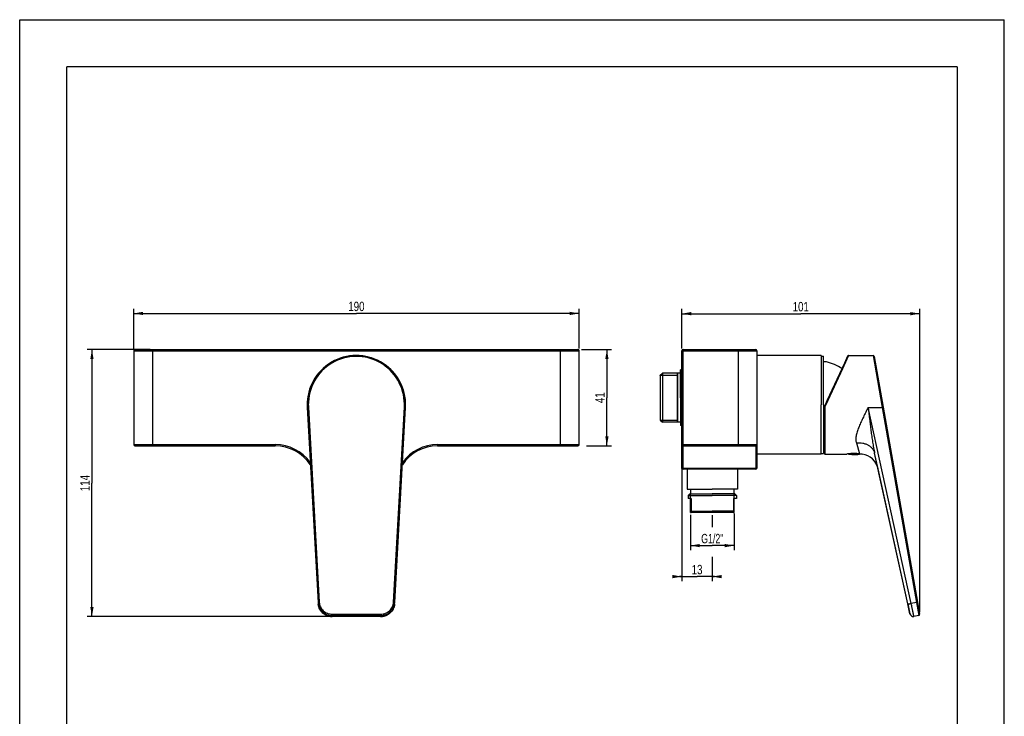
# Model space of a CAD drawing. Header units: millimetres. Extents: x 0 to 210, y 0 to 297.
# Tile 4 of 4: x 0 to 210, y 148 to 297. Entities that reach past the tile are written whole.
import ezdxf
from ezdxf.enums import TextEntityAlignment as Align

# ---------------------------------------------------------------- set-up
doc = ezdxf.new("R2010")
doc.units = ezdxf.units.MM
doc.header["$LTSCALE"] = 19.36
doc.layers.get('0').update_dxf_attribs({"linetype": 'CONTINUOUS'})
doc.layers.add('00_COMPONENTI', color=7, linetype='CONTINUOUS')
doc.layers.add('50_QUOTE', color=7, linetype='CONTINUOUS')
doc.styles.get("Standard").update_dxf_attribs({"font": 'txt', "width": 1.15})
doc.dimstyles.new('DIMSTYLE_1', dxfattribs={"dimtxt": 2, "dimasz": 2, "dimexe": 1, "dimexo": 0.5, "dimgap": 0.5, "dimtad": 1, "dimlfac": 2, "dimdsep": 46, "dimtxsty": 'Standard', "dimblk": '_FILLED', "dimblk1": '_FILLED', "dimblk2": '_FILLED', "dimcen": 0.09, "dimazin": 2, "dimtfac": 1, "dimtofl": 0, "dimtmove": 0, "dimatfit": 3, "dimldrblk": '_FILLED', "dimfxl": 0, "dimtolj": 1, "dimarcsym": 0})
doc.dimstyles.new('DIMSTYLE_2', dxfattribs={"dimtxt": 2, "dimasz": 2, "dimexe": 1, "dimexo": 0.5, "dimgap": 0.5, "dimtad": 1, "dimdec": 0, "dimlfac": 2, "dimdsep": 46, "dimtxsty": 'Standard', "dimblk": '_FILLED', "dimblk1": '_FILLED', "dimblk2": '_FILLED', "dimcen": 0.09, "dimazin": 2, "dimtfac": 1, "dimtdec": 0, "dimtofl": 0, "dimtmove": 0, "dimatfit": 3, "dimldrblk": '_FILLED', "dimfxl": 0, "dimtolj": 1, "dimarcsym": 0})

# ---------------------------------------------------------------- blocks, each defined once
blk = doc.blocks.new('_FILLED')
at = {"color": 0, "linetype": 'ByBlock'}
blk.add_solid([(0, 0), (-1, 0.175), (-1, -0.175)], dxfattribs=at)
blk = doc.blocks.new('*D1')
at = {"color": 2, "linetype": 'Continuous'}
for p, q in [((24.31, 226.91), (24.31, 235.38)), ((119.31, 226.91), (119.31, 235.38)), ((24.31, 234.38), (71.81, 234.38)), ((119.31, 234.38), (71.81, 234.38))]:
    blk.add_line(p, q, dxfattribs=at)
at = {"color": 2, "linetype": 'Continuous', "xscale": 2, "yscale": 2, "zscale": 2, "rotation": 180}
blk.add_blockref('_FILLED', (24.31, 234.38), dxfattribs=at)
at = {"color": 2, "linetype": 'Continuous', "xscale": 2, "yscale": 2, "zscale": 2}
blk.add_blockref('_FILLED', (119.31, 234.38), dxfattribs=at)
at = {"color": 2, "linetype": 'Continuous', "width": 0.776952}
blk.add_text('190', height=2, dxfattribs=at).set_placement((71.81, 234.88), align=Align.CENTER)
blk = doc.blocks.new('*D2')
at = {"color": 2, "linetype": 'Continuous'}
for p, q in [((143.06, 191.48), (143.06, 185.39)), ((152.38, 191.7), (152.38, 185.39)), ((143.06, 185.39), (143.06, 183.89)), ((143.06, 184.89), (147.72, 184.89)), ((152.38, 184.89), (147.72, 184.89)), ((152.38, 185.39), (152.38, 183.89))]:
    blk.add_line(p, q, dxfattribs=at)
at = {"color": 2, "linetype": 'Continuous', "xscale": 2, "yscale": 2, "zscale": 2, "rotation": 180}
blk.add_blockref('_FILLED', (143.06, 184.89), dxfattribs=at)
at = {"color": 2, "linetype": 'Continuous', "xscale": 2, "yscale": 2, "zscale": 2}
blk.add_blockref('_FILLED', (152.38, 184.89), dxfattribs=at)
at = {"color": 2, "linetype": 'Continuous', "width": 0.704089}
blk.add_text('G1/2"', height=2, dxfattribs=at).set_placement((147.72, 185.39), align=Align.CENTER)
blk = doc.blocks.new('*D6')
at = {"color": 2, "linetype": 'Continuous'}
for p, q in [((119.85, 226.66), (126.24, 226.66)), ((125.24, 226.66), (125.24, 216.41)), ((125.24, 206.16), (125.24, 216.41)), ((120.86, 206.16), (126.24, 206.16))]:
    blk.add_line(p, q, dxfattribs=at)
at = {"color": 2, "linetype": 'Continuous', "xscale": 2, "yscale": 2, "zscale": 2}
for p, rotation in [((125.24, 226.66), 90), ((125.24, 206.16), 270)]:
    blk.add_blockref('_FILLED', p, dxfattribs=dict(at, rotation=rotation))
at = {"color": 2, "linetype": 'Continuous', "width": 0.776952}
blk.add_text('41', height=2, rotation=90, dxfattribs=at).set_placement((124.74, 216.41), align=Align.CENTER)
blk = doc.blocks.new('*D9')
at = {"layer": '50_QUOTE', "color": 2, "linetype": 'Continuous'}
for p, q in [((27.81, 226.66), (14.41, 226.66)), ((15.41, 226.66), (15.41, 198.22)), ((15.41, 169.78), (15.41, 198.22)), ((66.14, 169.78), (14.41, 169.78))]:
    blk.add_line(p, q, dxfattribs=at)
at = {"layer": '50_QUOTE', "color": 2, "linetype": 'Continuous', "xscale": 2, "yscale": 2, "zscale": 2}
for p, rotation in [((15.41, 226.66), 90), ((15.41, 169.78), 270)]:
    blk.add_blockref('_FILLED', p, dxfattribs=dict(at, rotation=rotation))
at = {"layer": '50_QUOTE', "color": 2, "linetype": 'Continuous', "width": 0.776952}
blk.add_text('114', height=2, rotation=90, dxfattribs=at).set_placement((14.91, 198.22), align=Align.CENTER)
blk = doc.blocks.new('*D10')
at = {"layer": '50_QUOTE', "color": 2, "linetype": 'Continuous'}
for p, q in [((141.22, 226.91), (141.22, 235.33)), ((191.95, 170.72), (191.95, 235.33)), ((141.22, 234.33), (166.59, 234.33)), ((191.95, 234.33), (166.59, 234.33))]:
    blk.add_line(p, q, dxfattribs=at)
at = {"layer": '50_QUOTE', "color": 2, "linetype": 'Continuous', "xscale": 2, "yscale": 2, "zscale": 2, "rotation": 180}
blk.add_blockref('_FILLED', (141.22, 234.33), dxfattribs=at)
at = {"layer": '50_QUOTE', "color": 2, "linetype": 'Continuous', "xscale": 2, "yscale": 2, "zscale": 2}
blk.add_blockref('_FILLED', (191.95, 234.33), dxfattribs=at)
at = {"layer": '50_QUOTE', "color": 2, "linetype": 'Continuous', "width": 0.776952}
blk.add_text('101', height=2, dxfattribs=at).set_placement((166.59, 234.83), align=Align.CENTER)
blk = doc.blocks.new('*D11')
at = {"layer": '50_QUOTE', "color": 2, "linetype": 'Continuous'}
for p, q in [((141.22, 205.91), (141.22, 177.28)), ((147.72, 191.41), (147.72, 188.8)), ((147.72, 182.46), (147.72, 177.28)), ((141.22, 178.28), (140.72, 178.28)), ((140.72, 178.28), (144.47, 178.28)), ((148.22, 178.28), (144.47, 178.28)), ((147.72, 178.28), (148.22, 178.28))]:
    blk.add_line(p, q, dxfattribs=at)
at = {"layer": '50_QUOTE', "color": 2, "linetype": 'Continuous', "xscale": 2, "yscale": 2, "zscale": 2}
blk.add_blockref('_FILLED', (141.22, 178.28), dxfattribs=at)
at = {"layer": '50_QUOTE', "color": 2, "linetype": 'Continuous', "xscale": 2, "yscale": 2, "zscale": 2, "rotation": 180}
blk.add_blockref('_FILLED', (147.72, 178.28), dxfattribs=at)
at = {"layer": '50_QUOTE', "color": 2, "linetype": 'Continuous', "width": 0.776952}
blk.add_text('13', height=2, dxfattribs=at).set_placement((144.47, 178.78), align=Align.CENTER)

msp = doc.modelspace()

# ---------------------------------------------------------------- linework, layer by layer
at = {"color": 7, "linetype": 'Continuous'}
for p, q in [((0, 0), (0, 297)), ((0, 297), (210, 297)), ((210, 0), (210, 297))]:
    msp.add_line(p, q, dxfattribs=at)
at = {"color": 7, "linetype": 'Continuous', "const_width": 0.3}
for points in [[(10, 287), (200, 287)], [(10, 10), (10, 287)], [(200, 10), (200, 287)]]:
    msp.add_lwpolyline(points, dxfattribs=at)
at = {"layer": '00_COMPONENTI', "color": 7, "linetype": 'Continuous'}
for p, q in [((24.3099, 226.4142), (24.3099, 206.4142)), ((24.5599, 226.6642), (28.3099, 226.6642)), ((28.3099, 226.6642), (115.3099, 226.6642)), ((28.3099, 226.6642), (115.3099, 226.6642)), ((115.3099, 226.6642), (119.0599, 226.6642)), ((119.3099, 206.4142), (119.3099, 226.4142)), ((141.2216, 206.4142), (141.2216, 226.4142)), ((141.2216, 206.4142), (141.2216, 226.4142)), ((141.4716, 226.6642), (153.2216, 226.6642)), ((153.2216, 226.6642), (156.9716, 226.6642)), ((157.2216, 226.4142), (157.2216, 206.4142)), ((157.2216, 226.4142), (157.2216, 206.4142)), ((170.9716, 225.4142), (157.2216, 225.4142)), ((170.9716, 225.4142), (170.9716, 225.29)), ((170.9716, 225.29), (170.9716, 225.2892)), ((170.9716, 225.2892), (171.4716, 225.2892)), ((170.9716, 225.2892), (170.9716, 225.0392)), ((170.9716, 225.0392), (170.9716, 214.9142)), ((171.4716, 224.0478), (171.4716, 225.2892)), ((176.6606, 225.3276), (175.9689, 223.8444)), ((175.9689, 223.8444), (176.6606, 225.3276)), ((176.7954, 225.4142), (176.7965, 225.4142)), ((176.7965, 225.4142), (182.0104, 225.4142)), ((184.1643, 214.3885), (182.2566, 225.2076)), ((182.2566, 225.2076), (184.1643, 214.3885)), ((171.4716, 223.8392), (171.4716, 224.0478)), ((172.0716, 224.0478), (171.4716, 224.0478)), ((171.4716, 223.5975), (171.4716, 223.8392)), ((171.4716, 214.9142), (171.4716, 223.5975)), ((175.9689, 223.8444), (172.2141, 215.7922)), ((172.2141, 215.7922), (175.9689, 223.8444)), ((136.5716, 221.153), (136.6258, 221.2072)), ((136.5716, 221.153), (136.5716, 220.1642)), ((136.6258, 221.2072), (137.0716, 221.653)), ((136.6258, 221.2072), (136.6258, 216.4142)), ((140.3216, 221.653), (137.0716, 221.653)), ((137.0716, 221.653), (137.0716, 216.4142)), ((140.3216, 221.653), (140.3216, 221.2079)), ((140.3216, 221.2079), (140.3216, 221.653)), ((140.9716, 221.653), (140.3216, 221.653)), ((140.3216, 216.4142), (140.3216, 221.2079)), ((140.3216, 221.2072), (140.3216, 216.4142)), ((140.9716, 221.653), (140.9716, 222.3642)), ((141.2216, 222.3642), (140.9716, 222.3642)), ((140.9716, 216.4142), (140.9716, 221.653)), ((136.5716, 220.1642), (136.5716, 216.4142)), ((136.5716, 216.4142), (136.5716, 212.6642)), ((136.6258, 216.4142), (136.6258, 211.6212)), ((137.0716, 216.4142), (137.0716, 211.1755)), ((140.3216, 216.4142), (140.3216, 211.6212)), ((140.3216, 211.6206), (140.3216, 216.4142)), ((140.9716, 216.4142), (140.9716, 211.1755)), ((61.3261, 214.3312), (63.6377, 172.7633)), ((61.3261, 214.3312), (63.6377, 172.7633)), ((79.9821, 172.7633), (82.2937, 214.3312)), ((170.9716, 204.7892), (170.9716, 214.9142)), ((171.4716, 214.9142), (171.4716, 206.1142)), ((171.5716, 214.3034), (171.5716, 212.8597)), ((171.5716, 214.3034), (171.5716, 212.8597)), ((171.8343, 214.9776), (171.6184, 214.5147)), ((171.6184, 214.5147), (171.8343, 214.9776)), ((172.2141, 215.7922), (171.8343, 214.9776)), ((171.8343, 214.9776), (172.2141, 215.7922)), ((184.1643, 214.3885), (191.4938, 172.8206)), ((136.5716, 212.6642), (136.5716, 211.6755)), ((171.5716, 212.8597), (171.5716, 204.6551)), ((171.5716, 212.8597), (171.5716, 204.6551)), ((136.5716, 211.6755), (136.6258, 211.6212)), ((136.6258, 211.6212), (137.0716, 211.1755)), ((140.3216, 211.1755), (137.0716, 211.1755)), ((140.3216, 211.1755), (140.3216, 211.6206)), ((140.3216, 211.6206), (140.3216, 211.1755)), ((140.9716, 211.1755), (140.3216, 211.1755)), ((140.9716, 211.1755), (140.9716, 210.4642)), ((141.2216, 210.4642), (140.9716, 210.4642)), ((24.5599, 206.1642), (28.3099, 206.1642)), ((28.3099, 206.1642), (54.4977, 206.1642)), ((89.1222, 206.1642), (115.3099, 206.1642)), ((115.3099, 206.1642), (119.0599, 206.1642)), ((141.2216, 201.4142), (141.2216, 206.4142)), ((141.4716, 206.1642), (153.2216, 206.1642)), ((153.2216, 206.1642), (156.9716, 206.1642)), ((157.2216, 206.4142), (157.2216, 204.4142)), ((171.4716, 206.1142), (171.4716, 205.9892)), ((171.4716, 205.9892), (171.4716, 205.6696)), ((170.9716, 204.4142), (157.2216, 204.4142)), ((157.2216, 204.4142), (157.2216, 201.4142)), ((170.9716, 204.5392), (170.9716, 204.7892)), ((170.9716, 204.5392), (171.4716, 204.5392)), ((170.9716, 204.5385), (170.9716, 204.5392)), ((170.9716, 204.4142), (170.9716, 204.5385)), ((171.4716, 205.6696), (171.4716, 204.5392)), ((171.5716, 204.6551), (171.5716, 204.654)), ((171.5716, 204.6551), (171.5716, 204.654)), ((171.5716, 204.654), (171.5716, 204.6444)), ((171.5716, 204.654), (171.5716, 204.5751)), ((171.5716, 204.6444), (171.5716, 204.5795)), ((171.5716, 204.5795), (171.5716, 204.567)), ((171.5716, 204.5751), (171.5716, 204.572)), ((171.5716, 204.572), (171.5716, 204.567)), ((171.5716, 204.567), (171.5716, 204.5642)), ((171.7216, 204.4142), (176.4466, 204.4142)), ((176.6694, 204.4464), (176.8356, 204.4063)), ((176.8094, 204.4642), (179.307, 204.4642)), ((176.8356, 204.4063), (176.8358, 204.4062)), ((176.8358, 204.4062), (176.8356, 204.4063)), ((179.6961, 204.3787), (179.6966, 204.3786)), ((189.4075, 172.4486), (182.347, 204.5642)), ((183.0705, 201.2731), (182.347, 204.5642)), ((156.9716, 201.1642), (141.4716, 201.1642)), ((142.3466, 201.1642), (142.3466, 196.9142)), ((153.0966, 201.1642), (153.0966, 196.9142)), ((189.4075, 172.4486), (183.0705, 201.2731)), ((142.3466, 196.9142), (143.0966, 196.9142)), ((142.9466, 195.9142), (142.5966, 195.5642)), ((142.5966, 195.5642), (142.5966, 194.9142)), ((142.5966, 195.5642), (147.7216, 195.5642)), ((142.9466, 195.9142), (143.0638, 195.9142)), ((143.0638, 195.9142), (143.0966, 195.9142)), ((143.0966, 196.9142), (147.7216, 196.9142)), ((143.0966, 196.9142), (143.0966, 195.9142)), ((143.0966, 195.9142), (147.7216, 195.9142)), ((152.3466, 196.9142), (147.7216, 196.9142)), ((152.3466, 195.9142), (147.7216, 195.9142)), ((152.8466, 195.5642), (147.7216, 195.5642)), ((152.3466, 196.9142), (152.3466, 195.9142)), ((153.0966, 196.9142), (152.3466, 196.9142)), ((152.3793, 195.9142), (152.3466, 195.9142)), ((152.4966, 195.9142), (152.3793, 195.9142)), ((152.4966, 195.9142), (152.8466, 195.5642)), ((152.8466, 195.5642), (152.8466, 194.9142)), ((143.2216, 194.9142), (142.5966, 194.9142)), ((143.2216, 194.9142), (143.2216, 192.2642)), ((152.2216, 194.9142), (152.2216, 192.2642)), ((152.8466, 194.9142), (152.2216, 194.9142)), ((143.0638, 191.9142), (143.2212, 191.9142)), ((143.2216, 192.2642), (143.2216, 191.9142)), ((143.2216, 192.2642), (147.7216, 192.2642)), ((147.7216, 191.9142), (143.2216, 191.9142)), ((152.2216, 192.2642), (147.7216, 192.2642)), ((152.2216, 191.9142), (147.7216, 191.9142)), ((152.2216, 191.9142), (152.2216, 192.2642)), ((152.222, 191.9142), (152.3793, 191.9142)), ((63.6377, 172.7633), (63.6486, 172.568)), ((63.6377, 172.7633), (63.6486, 172.568)), ((63.6486, 172.568), (63.6486, 172.568)), ((79.9713, 172.568), (79.9821, 172.7633)), ((79.9713, 172.568), (79.9713, 172.568)), ((189.8646, 170.3694), (189.4075, 172.4486)), ((189.4075, 172.4486), (189.8646, 170.3694)), ((191.4938, 172.8206), (191.9452, 170.2604)), ((191.9452, 170.2604), (191.4938, 172.8206)), ((76.9765, 169.7804), (66.6433, 169.7804)), ((191.7424, 169.9708), (190.7273, 169.7918)), ((191.7424, 169.9708), (190.7273, 169.7918))]:
    msp.add_line(p, q, dxfattribs=at)
at = {"layer": '00_COMPONENTI', "color": 9, "linetype": 'Continuous'}
for p, q in [((24.3099, 226.4142), (28.3099, 226.4142)), ((28.3099, 226.6642), (28.3099, 226.4142)), ((28.3099, 226.4142), (28.3099, 206.4142)), ((28.3099, 226.4142), (115.3099, 226.4142)), ((115.3099, 226.6642), (115.3099, 226.4142)), ((115.3099, 206.4142), (115.3099, 226.4142)), ((115.3099, 226.4142), (119.3099, 226.4142)), ((141.2216, 226.4142), (141.4716, 226.4142)), ((141.4716, 226.4142), (141.4716, 226.6642)), ((141.4716, 206.4142), (141.4716, 226.4142)), ((141.4716, 226.4142), (153.2216, 226.4142)), ((153.2216, 226.6642), (153.2216, 226.4142)), ((153.2216, 226.4142), (153.2216, 206.4142)), ((153.2216, 226.4142), (157.2216, 226.4142)), ((176.7957, 225.4125), (175.4768, 222.5431)), ((176.7965, 225.4142), (176.7957, 225.4125)), ((182.0103, 225.4142), (183.9181, 214.3312)), ((175.4768, 222.5431), (171.9702, 214.9142)), ((61.5757, 214.3885), (63.8874, 172.8206)), ((79.7325, 172.8206), (82.0441, 214.3885)), ((171.7216, 214.2945), (171.7216, 204.4142)), ((171.9702, 214.9142), (171.7543, 214.4446)), ((190.14, 172.568), (180.9585, 214.3312)), ((180.9585, 214.3312), (183.9181, 214.3312)), ((183.9181, 214.3312), (191.2476, 172.7633)), ((24.3099, 206.4142), (28.3099, 206.4142)), ((28.3099, 206.4142), (54.4977, 206.4142)), ((28.3099, 206.4142), (28.3099, 206.1642)), ((54.4977, 206.4142), (54.4977, 206.1642)), ((89.1222, 206.4142), (89.1222, 206.1642)), ((89.1222, 206.4142), (115.3099, 206.4142)), ((115.3099, 206.4142), (115.3099, 206.1642)), ((115.3099, 206.4142), (119.3099, 206.4142)), ((141.4716, 206.4142), (141.2216, 206.4142)), ((141.4716, 206.1642), (141.4716, 206.4142)), ((141.4716, 206.4142), (153.2216, 206.4142)), ((141.4716, 201.2994), (141.4716, 206.1642)), ((153.2216, 206.4142), (153.2216, 206.1642)), ((153.2216, 206.4142), (157.2216, 206.4142)), ((156.9716, 206.1642), (156.9716, 201.2994)), ((178.4403, 206.7975), (179.1421, 204.4856)), ((156.9716, 201.2994), (141.4716, 201.2994)), ((141.4716, 201.1642), (141.4716, 201.2994)), ((156.9716, 201.2994), (156.9716, 201.1642)), ((191.2476, 172.7633), (190.14, 172.568)), ((191.2476, 172.7633), (191.7424, 169.9708)), ((66.6334, 170.2604), (76.9865, 170.2604)), ((66.6334, 170.2604), (66.6334, 169.9708)), ((76.9865, 170.2604), (76.9865, 169.9708)), ((66.6334, 169.9708), (66.6433, 169.7918)), ((66.6334, 169.9708), (76.9865, 169.9708)), ((66.6433, 169.7804), (66.6433, 169.7918)), ((76.9765, 169.7918), (66.6433, 169.7918)), ((76.9765, 169.7918), (76.9865, 169.9708)), ((76.9765, 169.7804), (76.9765, 169.7918))]:
    msp.add_line(p, q, dxfattribs=at)
at = {"layer": '00_COMPONENTI', "color": 2, "linetype": 'Continuous'}
for p, q in [((136.6258, 221.2072), (140.3216, 221.2072)), ((136.6258, 211.6212), (140.3216, 211.6212)), ((143.0638, 194.9142), (143.0638, 195.9142)), ((152.3793, 194.9142), (152.3793, 195.9142)), ((143.0638, 191.9142), (143.0638, 194.9142)), ((152.3793, 191.9142), (152.3793, 194.9142))]:
    msp.add_line(p, q, dxfattribs=at)
at = {"layer": '00_COMPONENTI', "color": 7, "linetype": 'Continuous'}
for points in [[(63.6486, 172.568), (63.6521, 172.5138), (63.6574, 172.4518), (63.664, 172.39), (63.6719, 172.3283), (63.6812, 172.2668), (63.6918, 172.2055), (63.7036, 172.1444), (63.7168, 172.0836), (63.7313, 172.0231), (63.7471, 171.9628), (63.7642, 171.9029), (63.7826, 171.8434), (63.8022, 171.7843), (63.8231, 171.7256), (63.8452, 171.6673), (63.8686, 171.6095), (63.8933, 171.5522), (63.9192, 171.4954), (63.9462, 171.4392), (63.9745, 171.3835), (64.004, 171.3284), (64.0346, 171.2739), (64.0665, 171.2201), (64.0994, 171.167), (64.1335, 171.1145), (64.1688, 171.0628), (64.2051, 171.0118), (64.2425, 170.9616), (64.281, 170.9121), (64.3206, 170.8635), (64.3612, 170.8156), (64.4028, 170.7687), (64.4455, 170.7226), (64.4891, 170.6774), (64.5336, 170.6331), (64.5792, 170.5897), (64.6256, 170.5473), (64.673, 170.5058), (64.7212, 170.4654), (64.7703, 170.426), (64.8203, 170.3875), (64.871, 170.3502), (64.9226, 170.3139), (64.9749, 170.2786), (65.028, 170.2445), (65.0819, 170.2115), (65.1364, 170.1795), (65.1916, 170.1488), (65.2474, 170.1192), (65.3039, 170.0907), (65.361, 170.0634), (65.4187, 170.0374), (65.4769, 170.0125), (65.5356, 169.9888), (65.5949, 169.9664), (65.6546, 169.9452), (65.7148, 169.9253), (65.7754, 169.9066), (65.8363, 169.8891), (65.8977, 169.873), (65.9594, 169.8581), (66.0213, 169.8445), (66.0836, 169.8322), (66.1461, 169.8212), (66.2089, 169.8115), (66.2718, 169.8031), (66.3349, 169.7961), (66.3982, 169.7903), (66.4615, 169.7858), (66.525, 169.7827), (66.5885, 169.7809), (66.6433, 169.7804)], [(76.9765, 169.7804), (77.0321, 169.7809), (77.0956, 169.7828), (77.1591, 169.7859), (77.2224, 169.7904), (77.2857, 169.7961), (77.3488, 169.8032), (77.4117, 169.8116), (77.4745, 169.8213), (77.537, 169.8323), (77.5992, 169.8447), (77.6612, 169.8583), (77.7229, 169.8732), (77.7842, 169.8893), (77.8452, 169.9068), (77.9058, 169.9255), (77.966, 169.9454), (78.0257, 169.9667), (78.0849, 169.9891), (78.1437, 170.0128), (78.2019, 170.0377), (78.2595, 170.0638), (78.3166, 170.091), (78.3731, 170.1195), (78.429, 170.1491), (78.4841, 170.1799), (78.5387, 170.2118), (78.5925, 170.2449), (78.6456, 170.279), (78.6979, 170.3143), (78.7494, 170.3506), (78.8002, 170.388), (78.8501, 170.4264), (78.8992, 170.4659), (78.9475, 170.5063), (78.9948, 170.5478), (79.0413, 170.5902), (79.0868, 170.6336), (79.1313, 170.6779), (79.1749, 170.7231), (79.2175, 170.7692), (79.2592, 170.8162), (79.2997, 170.864), (79.3393, 170.9127), (79.3778, 170.9621), (79.4152, 171.0124), (79.4515, 171.0634), (79.4867, 171.1151), (79.5208, 171.1676), (79.5538, 171.2208), (79.5856, 171.2746), (79.6162, 171.329), (79.6457, 171.3841), (79.674, 171.4398), (79.701, 171.4961), (79.7269, 171.5528), (79.7515, 171.6102), (79.7749, 171.668), (79.797, 171.7262), (79.8179, 171.785), (79.8375, 171.8441), (79.8559, 171.9036), (79.8729, 171.9635), (79.8887, 172.0238), (79.9032, 172.0843), (79.9164, 172.1451), (79.9282, 172.2062), (79.9388, 172.2675), (79.948, 172.329), (79.9559, 172.3907), (79.9625, 172.4526), (79.9678, 172.5145), (79.9713, 172.568)]]:
    msp.add_lwpolyline(points, dxfattribs=at)
for centre, radius, start, end in [((24.5599, 226.4142), 0.25, 90, 180), ((71.8099, 214.9142), 10.5, 356.817033, 176.87571), ((71.8099, 214.9142), 10.5, 0.197975, 176.576996), ((119.0599, 226.4142), 0.25, 0, 90), ((119.0599, 226.4142), 0.25, 0, 90), ((141.4716, 226.4142), 0.25, 90, 180), ((156.9716, 226.4142), 0.25, 0, 90), ((176.7965, 225.2642), 0.15, 90.561118, 155), ((176.7965, 225.2642), 0.15, 90.000002, 90.561118), ((182.0103, 225.1642), 0.25, 10, 90), ((170.0716, 214.9142), 9.35, 55.328179, 77.64878), ((170.0716, 214.9142), 9.35, 55.328179, 77.64878), ((71.8099, 214.9142), 10.5, 176.87571, 183.182967), ((71.8099, 214.9142), 10.5, 179.793093, 180), ((71.8099, 214.9142), 10.5, 180, 180.455124), ((71.8099, 214.9142), 10.5, 179.317978, 179.793093), ((71.8099, 214.9142), 10.5, 180.455124, 180.495065), ((71.8099, 214.9142), 10.5, 180.495065, 181.363506), ((71.8099, 214.9142), 10.5, 178.879451, 179.317978), ((71.8099, 214.9142), 10.5, 178.403932, 178.879451), ((71.8099, 214.9142), 10.5, 181.363506, 181.388759), ((71.8099, 214.9142), 10.5, 181.388759, 182.280252), ((71.8099, 214.9142), 10.5, 177.966555, 178.403932), ((71.8099, 214.9142), 10.5, 177.490244, 177.966555), ((71.8099, 214.9142), 10.5, 182.280252, 182.56356), ((71.8099, 214.9142), 10.5, 177.054385, 177.490244), ((71.8099, 214.9142), 10.5, 182.56356, 183.15308), ((71.8099, 214.9142), 10.5, 176.875687, 177.054385), ((71.8099, 214.9142), 10.5, 176.576996, 176.875687), ((71.8099, 214.9142), 10.5, 176.628505, 176.875682), ((71.8099, 214.9142), 10.5, 183.15308, 183.18385), ((71.8099, 214.9142), 10.5, 357.43644, 357.71403), ((71.8099, 214.9142), 10.5, 357.717465, 358.605818), ((71.8099, 214.9142), 10.5, 357.71403, 357.717465), ((71.8099, 214.9142), 10.5, 358.605818, 358.628232), ((71.8099, 214.9142), 10.5, 358.628232, 359.495276), ((71.8099, 214.9142), 10.5, 0, 0.197975), ((172.0716, 214.3034), 0.5, 178.309981, 180), ((172.0716, 214.3034), 0.5, 178.310038, 180), ((172.0716, 214.3034), 0.5, 156.68865, 178.310038), ((172.0716, 214.3034), 0.5, 155, 156.688597), ((172.0716, 214.3034), 0.5, 155, 156.68865), ((24.5599, 206.4142), 0.25, 180, 270), ((54.4977, 197.1642), 9, 33.473702, 90), ((89.1222, 197.1642), 9, 90, 146.526308), ((119.0599, 206.4142), 0.25, 270, 360), ((141.4716, 206.4142), 0.25, 180, 270), ((141.4716, 206.4142), 0.25, 184.797007, 268.000555), ((141.4716, 206.4142), 0.25, 268.000555, 270), ((156.9716, 206.4142), 0.25, 270, 360), ((170.0716, 214.9142), 9.35, 278.611432, 279.23216), ((170.0716, 214.9142), 9.35, 278.611432, 279.23216), ((171.7216, 204.5642), 0.15, 180, 270), ((178.14, 193.4723), 11.0722, 97.633054, 98.79769), ((178.0705, 194.0873), 10.4534, 84.11587, 97.703114), ((178.0716, 212.658), 8.3438, 261.482889, 270), ((178.0716, 212.658), 8.3438, 270, 279.686261), ((179.1638, 200.4142), 4, 12.399037, 82.3462), ((141.4716, 201.4142), 0.25, 180, 270), ((156.9716, 201.4142), 0.25, 270, 272), ((156.9716, 201.4142), 0.25, 270, 272), ((156.9716, 201.4142), 0.25, 272, 358), ((156.9716, 201.4142), 0.25, 272, 358), ((156.9716, 201.4142), 0.25, 358, 360), ((156.9716, 201.4142), 0.25, 358, 360), ((190.5971, 170.5304), 0.75, 192.399037, 280), ((190.5971, 170.5304), 0.75, 192.399037, 280), ((191.699, 170.217), 0.25, 280, 10), ((191.699, 170.217), 0.25, 280, 10)]:
    msp.add_arc(centre, radius, start, end, dxfattribs=at)
at = {"layer": '00_COMPONENTI', "color": 9, "linetype": 'Continuous'}
for centre, radius, start, end in [((71.8099, 214.9576), 10.25, 356.817033, 176.875786), ((71.8098, 214.9576), 10.2499, 176.875741, 183.182996), ((172.081, 214.2946), 0.3594, 155.334144, 180.012004), ((54.4977, 197.1642), 9.25, 36.028759, 90), ((89.1222, 197.1642), 9.25, 90, 143.971212), ((66.5446, 172.925), 2.9113, 183.183704, 186.871768), ((66.5214, 172.7277), 2.8773, 183.183107, 184.35222), ((66.5229, 172.7278), 2.8788, 184.352154, 184.879822), ((66.5234, 172.7279), 2.8792, 184.879822, 185.609937), ((66.5234, 172.7279), 2.8792, 185.609934, 186.011969), ((66.5229, 172.7278), 2.8787, 186.011951, 186.879965), ((66.5223, 172.7278), 2.8781, 186.880001, 187.103115), ((66.5234, 172.7279), 2.8793, 187.103175, 188.162486), ((77.0976, 172.7278), 2.8781, 352.925611, 353.14062), ((77.097, 172.7278), 2.8787, 353.140655, 353.993382), ((77.0965, 172.7279), 2.8792, 353.993364, 354.405162), ((77.0965, 172.7279), 2.8792, 354.405159, 355.116577), ((77.097, 172.7278), 2.8788, 355.116577, 355.658594), ((77.0985, 172.7277), 2.8772, 355.65853, 356.816896)]:
    msp.add_arc(centre, radius, start, end, dxfattribs=at)
for points, knots in [([(61.5757, 214.3885), (61.5594, 214.3876), (61.5273, 214.3854), (61.4808, 214.3804), (61.438, 214.3742), (61.4004, 214.3669), (61.3733, 214.3599), (61.3554, 214.3538), (61.345, 214.3494), (61.3368, 214.345), (61.3308, 214.3406), (61.327, 214.3361), (61.3261, 214.3327), (61.3261, 214.3312)], [0, 0, 0, 0, 0.18726916, 0.36782013, 0.53488728, 0.68228867, 0.80476241, 0.85537756, 0.89844323, 0.93383743, 0.96175765, 0.98305367, 1, 1, 1, 1]), ([(82.0441, 214.3885), (82.0605, 214.3876), (82.0926, 214.3854), (82.1391, 214.3804), (82.1819, 214.3742), (82.2194, 214.3669), (82.2466, 214.3599), (82.2645, 214.3538), (82.2749, 214.3494), (82.2831, 214.345), (82.2891, 214.3406), (82.2929, 214.3361), (82.2938, 214.3327), (82.2937, 214.3312)], [0, 0, 0, 0, 0.18726916, 0.36782013, 0.53488728, 0.68228867, 0.80476241, 0.85537756, 0.89844323, 0.93383743, 0.96175765, 0.98305367, 1, 1, 1, 1]), ([(171.7216, 214.2945), (171.7118, 214.2945), (171.6927, 214.2946), (171.6649, 214.2951), (171.6393, 214.2959), (171.6168, 214.297), (171.5984, 214.2982), (171.5859, 214.2995), (171.5785, 214.3007), (171.5748, 214.3015), (171.5727, 214.3022), (171.5716, 214.303), (171.5716, 214.3034)], [0, 0, 0, 0, 0.19391676, 0.38040072, 0.55232625, 0.70312283, 0.82705166, 0.91946119, 0.95276557, 0.9771148, 0.9925189, 1, 1, 1, 1]), ([(171.7543, 214.4446), (171.7454, 214.4488), (171.7278, 214.457), (171.7024, 214.4692), (171.6789, 214.4808), (171.6612, 214.4897), (171.6487, 214.4962), (171.6408, 214.5005), (171.634, 214.5042), (171.6284, 214.5074), (171.6241, 214.51), (171.6209, 214.5121), (171.6192, 214.5134), (171.6183, 214.5144), (171.6184, 214.5147)], [0, 0, 0, 0, 0.19350406, 0.3801244, 0.5525415, 0.70398549, 0.76994868, 0.82852279, 0.87913798, 0.9213061, 0.95463044, 0.97882539, 0.99377278, 1, 1, 1, 1]), ([(180.9585, 214.3312), (180.7858, 213.9905), (180.4417, 213.3135), (179.9377, 212.3036), (179.539, 211.4665), (179.2429, 210.803), (179.0373, 210.3145), (178.8496, 209.8325), (178.6835, 209.3583), (178.5433, 208.8935), (178.434, 208.4402), (178.361, 208.0008), (178.331, 207.5783), (178.3508, 207.1761), (178.4033, 206.9192), (178.4403, 206.7975)], [0, 0, 0, 0, 0.14181465, 0.28188972, 0.41897824, 0.48595398, 0.55160329, 0.61568674, 0.67794058, 0.73808274, 0.79582835, 0.85092558, 0.90322213, 0.95277549, 1, 1, 1, 1]), ([(180.9585, 214.3312), (181.0543, 213.5087), (181.198, 212.2759), (181.3979, 210.6344), (181.5543, 209.4075), (181.7206, 208.1851), (181.9012, 206.9686), (182.0696, 205.9607), (182.2208, 205.1601), (182.3034, 204.7623), (182.347, 204.5642)], [0, 0, 0, 0, 0.25172611, 0.37731865, 0.50266673, 0.62770684, 0.75235556, 0.87650086, 0.9383418, 1, 1, 1, 1]), ([(184.1643, 214.3885), (184.1644, 214.3879), (184.1627, 214.3863), (184.1593, 214.3847), (184.1535, 214.3823), (184.1455, 214.3797), (184.1353, 214.3767), (184.1176, 214.3719), (184.0908, 214.3655), (184.0539, 214.3573), (184.0116, 214.3486), (183.9658, 214.3398), (183.9342, 214.3341), (183.9181, 214.3312)], [0, 0, 0, 0, 0.00716223, 0.02245759, 0.04679082, 0.08013541, 0.12224247, 0.17273846, 0.29692329, 0.44795728, 0.6200158, 0.80643641, 1, 1, 1, 1]), ([(178.4403, 206.7975), (178.67, 206.8178), (179.1273, 206.8274), (179.798, 206.7471), (180.4283, 206.5741), (180.999, 206.3132), (181.4154, 206.0248), (181.6996, 205.7584), (181.8855, 205.5447), (182.0448, 205.3168), (182.1763, 205.0763), (182.279, 204.8252), (182.3277, 204.6518), (182.347, 204.5642)], [0, 0, 0, 0, 0.14115762, 0.27896393, 0.41207601, 0.53961149, 0.66129654, 0.72012882, 0.77773314, 0.83428592, 0.89000667, 0.94515066, 1, 1, 1, 1]), ([(141.4716, 201.2994), (141.4553, 201.2994), (141.4232, 201.3008), (141.3767, 201.3072), (141.3337, 201.3175), (141.2959, 201.3315), (141.2645, 201.3485), (141.2407, 201.3682), (141.2253, 201.3902), (141.2216, 201.4066), (141.2216, 201.4142)], [0, 0, 0, 0, 0.16493974, 0.32490947, 0.47526614, 0.61204812, 0.7324239, 0.83534375, 0.92257448, 1, 1, 1, 1]), ([(157.2216, 201.4142), (157.2216, 201.4066), (157.2178, 201.3902), (157.2024, 201.3682), (157.1786, 201.3485), (157.1472, 201.3315), (157.1094, 201.3175), (157.0664, 201.3072), (157.0199, 201.3008), (156.9878, 201.2994), (156.9716, 201.2994)], [0, 0, 0, 0, 0.0774255, 0.16465623, 0.26757608, 0.38795187, 0.52473384, 0.67509051, 0.83506025, 1, 1, 1, 1]), ([(63.8874, 172.8206), (63.871, 172.8197), (63.8389, 172.8174), (63.7924, 172.8125), (63.7496, 172.8062), (63.712, 172.799), (63.6849, 172.7919), (63.667, 172.7858), (63.6566, 172.7814), (63.6484, 172.777), (63.6424, 172.7726), (63.6386, 172.7682), (63.6377, 172.7647), (63.6377, 172.7633)], [0, 0, 0, 0, 0.18726916, 0.36782013, 0.53488728, 0.68228867, 0.80476241, 0.85537756, 0.89844323, 0.93383743, 0.96175765, 0.98305367, 1, 1, 1, 1]), ([(63.6542, 172.5766), (63.6755, 172.3992), (63.7513, 172.0472), (63.9597, 171.5491), (64.2561, 171.0962), (64.6305, 170.7035), (65.0707, 170.384), (65.5623, 170.148), (66.0888, 170.0033), (66.4521, 169.9708), (66.6334, 169.9708)], [0, 0, 0, 0, 0.12404954, 0.24829254, 0.37281841, 0.4976792, 0.62288302, 0.74839335, 0.87413413, 1, 1, 1, 1]), ([(66.6433, 169.7918), (66.4647, 169.7917), (66.1069, 169.823), (65.5878, 169.9625), (65.1021, 170.1903), (64.6656, 170.4991), (64.2922, 170.8792), (63.9937, 171.3184), (63.7799, 171.8026), (63.6982, 172.1458), (63.6733, 172.3191)], [0, 0, 0, 0, 0.12619567, 0.25221633, 0.37791949, 0.50320214, 0.62801388, 0.75236373, 0.87631965, 1, 1, 1, 1]), ([(63.8874, 172.8206), (63.8968, 172.6499), (63.9489, 172.3094), (64.1232, 171.8231), (64.3873, 171.3778), (64.7319, 170.9896), (65.1444, 170.6724), (65.6102, 170.4373), (66.1124, 170.2929), (66.4599, 170.2604), (66.6334, 170.2604)], [0, 0, 0, 0, 0.12404965, 0.24826948, 0.37276552, 0.49760399, 0.62280214, 0.74832623, 0.87409673, 1, 1, 1, 1]), ([(79.9538, 172.3733), (79.932, 172.1973), (79.8554, 171.8483), (79.6464, 171.3546), (79.3498, 170.9058), (78.9756, 170.5169), (78.536, 170.2005), (78.0453, 169.9669), (77.5199, 169.8238), (77.1575, 169.7917), (76.9765, 169.7918)], [0, 0, 0, 0, 0.12367932, 0.24762469, 0.37196143, 0.49676335, 0.62204336, 0.7477524, 0.87378636, 1, 1, 1, 1]), ([(76.9865, 170.2604), (77.1599, 170.2604), (77.5075, 170.2929), (78.0096, 170.4373), (78.4754, 170.6724), (78.888, 170.9896), (79.2325, 171.3778), (79.4967, 171.8231), (79.671, 172.3094), (79.723, 172.6499), (79.7325, 172.8206)], [0, 0, 0, 0, 0.12590297, 0.25167346, 0.37719756, 0.5023957, 0.62723417, 0.75173022, 0.87595005, 1, 1, 1, 1]), ([(76.9865, 169.9708), (77.1757, 169.9708), (77.5549, 170.0062), (78.1027, 170.1637), (78.6108, 170.42), (79.0608, 170.766), (79.4367, 171.1895), (79.7249, 171.6752), (79.915, 172.2056), (79.9718, 172.5771), (79.9821, 172.7633)], [0, 0, 0, 0, 0.12590713, 0.25167875, 0.37720158, 0.50239704, 0.62723262, 0.7517268, 0.87594688, 1, 1, 1, 1]), ([(79.7325, 172.8206), (79.7489, 172.8197), (79.7809, 172.8174), (79.8275, 172.8125), (79.8703, 172.8062), (79.9078, 172.799), (79.935, 172.7919), (79.9529, 172.7858), (79.9633, 172.7814), (79.9715, 172.777), (79.9775, 172.7726), (79.9813, 172.7682), (79.9822, 172.7647), (79.9821, 172.7633)], [0, 0, 0, 0, 0.18726916, 0.36782013, 0.53488728, 0.68228867, 0.80476241, 0.85537756, 0.89844323, 0.93383743, 0.96175765, 0.98305367, 1, 1, 1, 1]), ([(189.4075, 172.4486), (189.4076, 172.4479), (189.409, 172.4464), (189.4123, 172.4452), (189.4171, 172.4443), (189.4236, 172.4438), (189.4318, 172.4437), (189.446, 172.444), (189.4679, 172.4456), (189.4989, 172.4488), (189.5359, 172.4535), (189.5787, 172.4597), (189.646, 172.4704), (189.741, 172.4869), (189.8653, 172.5105), (190.0001, 172.5378), (190.0928, 172.5576), (190.14, 172.568)], [0, 0, 0, 0, 0.00291373, 0.00736826, 0.01388287, 0.02260414, 0.03357691, 0.04680655, 0.07996899, 0.1218589, 0.17211558, 0.23028325, 0.29582352, 0.44650441, 0.61850733, 0.80535499, 1, 1, 1, 1]), ([(190.7273, 169.7918), (190.7273, 169.7918), (190.7272, 169.7922), (190.7269, 169.7927), (190.7267, 169.7938), (190.7263, 169.7952), (190.7258, 169.797), (190.725, 169.8003), (190.7238, 169.8054), (190.7221, 169.8128), (190.72, 169.8218), (190.7176, 169.8325), (190.7149, 169.8447), (190.7118, 169.8586), (190.707, 169.8804), (190.7002, 169.9115), (190.6911, 169.9536), (190.6807, 170.002), (190.669, 170.0565), (190.656, 170.1169), (190.6419, 170.1833), (190.6206, 170.283), (190.5913, 170.4211), (190.553, 170.602), (190.5107, 170.8021), (190.4649, 171.0194), (190.4159, 171.252), (190.3642, 171.4979), (190.3103, 171.7548), (190.2352, 172.1127), (190.1783, 172.3848), (190.14, 172.568)], [0, 0, 0, 0, 0.00008103, 0.00030668, 0.0006799, 0.00120108, 0.00187034, 0.00268768, 0.0047662, 0.00743553, 0.01069436, 0.01454086, 0.01897284, 0.02398795, 0.02958326, 0.0425018, 0.05769943, 0.07514203, 0.09479042, 0.11660035, 0.14052272, 0.16650375, 0.22440355, 0.28977887, 0.36204204, 0.44054345, 0.52457794, 0.61339082, 0.70618505, 0.80212809, 1, 1, 1, 1]), ([(191.4938, 172.8206), (191.4939, 172.82), (191.4922, 172.8184), (191.4889, 172.8168), (191.483, 172.8144), (191.4751, 172.8118), (191.4648, 172.8087), (191.4471, 172.804), (191.4204, 172.7975), (191.3834, 172.7893), (191.3412, 172.7807), (191.2954, 172.7718), (191.2637, 172.7661), (191.2476, 172.7633)], [0, 0, 0, 0, 0.00716223, 0.02245759, 0.04679082, 0.08013541, 0.12224247, 0.17273846, 0.29692329, 0.44795728, 0.6200158, 0.80643641, 1, 1, 1, 1])]:
    msp.add_open_spline(points, degree=3, knots=knots, dxfattribs=at)
at = {"layer": '00_COMPONENTI', "color": 7, "linetype": 'Continuous'}
msp.add_open_spline([(179.1421, 204.4856), (179.2186, 204.4778), (179.4051, 204.4515), (179.5889, 204.409), (179.6961, 204.3787)], degree=3, knots=[0, 0, 0, 0, 0.40817608, 1, 1, 1, 1], dxfattribs=at)

# ---------------------------------------------------------------- dimensions: what is measured, and where the dimension line sits
at = {"color": 2, "linetype": 'Continuous'}
dim = msp.add_linear_dim(base=(119.3099, 234.3799), p1=(24.3099, 226.4142), p2=(119.3099, 226.4142), dimstyle='DIMSTYLE_1', dxfattribs=at)
dim.commit()
dim.dimension.update_dxf_attribs({"geometry": '*D1', "text_midpoint": (71.8959, 234.3799), "dimtype": 160})
dim = msp.add_linear_dim(base=(125.2415, 226.6642), p1=(120.365, 206.1642), p2=(119.3487, 226.6642), angle=90, dimstyle='DIMSTYLE_1', dxfattribs=at)
dim.commit()
dim.dimension.update_dxf_attribs({"geometry": '*D6', "text_midpoint": (125.2415, 216.1709), "dimtype": 160})
dim = msp.add_linear_dim(base=(152.3793, 184.8941), p1=(143.0638, 191.9825), p2=(152.3793, 192.1963), text='G1/2"', dimstyle='DIMSTYLE_1', dxfattribs=at)
dim.commit()
dim.dimension.update_dxf_attribs({"geometry": '*D2', "text_midpoint": (147.7215, 184.8941), "dimtype": 160})
at = {"layer": '50_QUOTE', "color": 2, "linetype": 'Continuous'}
for base, p1, p2, dimstyle, picture, middle in [((191.949, 234.3338), (141.2216, 226.4142), (191.949, 170.217), 'DIMSTYLE_2', '*D10', (166.4779, 234.3338)), ((147.7216, 178.2826), (141.2216, 206.4142), (147.7216, 191.9142), 'DIMSTYLE_1', '*D11', (144.5591, 178.2826))]:
    dim = msp.add_linear_dim(base=base, p1=p1, p2=p2, dimstyle=dimstyle, dxfattribs=at)
    dim.commit()
    dim.dimension.update_dxf_attribs({"geometry": picture, "text_midpoint": middle, "dimtype": 160})
dim = msp.add_linear_dim(base=(15.4061, 226.6642), p1=(66.6433, 169.7804), p2=(28.3099, 226.6642), angle=90, dimstyle='DIMSTYLE_2', dxfattribs=at)
dim.commit()
dim.dimension.update_dxf_attribs({"geometry": '*D9', "text_midpoint": (15.4061, 198.3083), "dimtype": 160})

doc.saveas('drawing.dxf')
